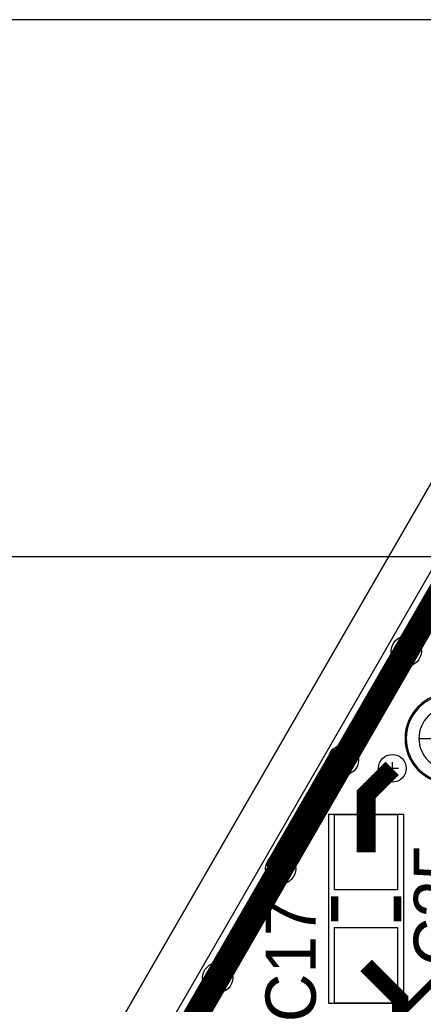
# Model space of a CAD drawing. Extents: x -9303 to 12731, y -3355 to 4522.
# Tile 14 of 51: x 248 to 568, y 2488 to 3272. Entities that reach past the tile are written whole.
import ezdxf

# ---------------------------------------------------------------- set-up
doc = ezdxf.new("R2010")
doc.units = 0
for name, color, linetype in [('BG_DESIGN_OUTLINE', 7, 'CONTINUOUS'), ('BG_DIMENSION', 2, 'CONTINUOUS'), ('BG_DXFIN', 231, 'CONTINUOUS'), ('BG_OUTLINE', 150, 'CONTINUOUS'), ('ET_BOTTOM', 1, 'CONTINUOUS'), ('ET_LY3', 103, 'CONTINUOUS'), ('ET_LY8', 213, 'CONTINUOUS'), ('ET_TOP', 5, 'CONTINUOUS'), ('MA_NCLEGEND-1-10', 231, 'CONTINUOUS'), ('PG_ASSEMBLY_TOP', 103, 'CONTINUOUS'), ('PG_ORIGIN', 231, 'CONTINUOUS'), ('PG_PLACE_BOUND_TOP', 200, 'CONTINUOUS'), ('PG_SILKSCREEN_BOTTOM', 212, 'CONTINUOUS'), ('PG_SILKSCREEN_TOP', 110, 'CONTINUOUS'), ('PIN_PASTEMASK_TOP', 5, 'CONTINUOUS'), ('PIN_SOLDERMASK_TOP', 5, 'CONTINUOUS'), ('PIN_TOP', 5, 'CONTINUOUS'), ('RD_SILKSCREEN_TOP', 155, 'CONTINUOUS'), ('RKI_ALL', 2, 'CONTINUOUS'), ('VC_BOTTOM', 254, 'CONTINUOUS'), ('VC_FILMMASKBOTTOM', 1, 'CONTINUOUS'), ('VC_LY2GND', 1, 'CONTINUOUS'), ('VC_LY3', 254, 'CONTINUOUS'), ('VC_LY4GND', 254, 'CONTINUOUS'), ('VC_LY5', 7, 'CONTINUOUS'), ('VC_LY6', 7, 'CONTINUOUS'), ('VC_LY7PWR', 254, 'CONTINUOUS'), ('VC_LY8', 254, 'CONTINUOUS'), ('VC_LY9GND', 254, 'CONTINUOUS'), ('VC_SOLDERMASK_BOTTOM', 1, 'CONTINUOUS'), ('VC_SOLDERMASK_TOP', 5, 'CONTINUOUS'), ('VC_TOP', 5, 'CONTINUOUS')]:
    doc.layers.add(name, color=color, linetype=linetype)

# ---------------------------------------------------------------- blocks, each defined once
blk = doc.blocks.new('FIGURE_CROSS')
for points in [[(-0.5, 0), (0.5, 0)], [(0, 0.5), (0, -0.5)]]:
    blk.add_lwpolyline(points)
blk = doc.blocks.new('FIGURE_SQUARE')
blk.add_lwpolyline([(-0.5, -0.5), (-0.5, 0.5), (0.5, 0.5), (0.5, -0.5)], close=True)

msp = doc.modelspace()

# ---------------------------------------------------------------- linework, layer by layer
at = {"layer": 'BG_DESIGN_OUTLINE'}
msp.add_lwpolyline([(0, 1907.83), (787.4, 3271.65), (4724.41, 3271.65), (4724.41, 0), (0, 0)], close=True, dxfattribs=at)
at = {"layer": 'BG_DIMENSION'}
for points in [[(737.4, 3271.65), (-1674.49, 3271.65)], [(2528.74, 2844.49), (-1308.37, 2844.49)]]:
    msp.add_lwpolyline(points, dxfattribs=at)
at = {"layer": 'BG_DXFIN'}
msp.add_lwpolyline([(787.4, 3271.65), (0, 1907.83)], dxfattribs=at)
at = {"layer": 'BG_OUTLINE'}
msp.add_lwpolyline([(0, 1907.83), (787.4, 3271.65), (4724.41, 3271.65), (4724.41, 0), (0, 0)], close=True, dxfattribs=at)
at = {"layer": 'ET_BOTTOM', "const_width": 20}
for points in [[(555, 2769.42), (605, 2856.03)], [(505, 2682.82), (555, 2769.42)], [(455, 2596.22), (505, 2682.82)], [(405, 2509.62), (455, 2596.22)], [(355, 2423.01), (405, 2509.62)]]:
    msp.add_lwpolyline(points, dxfattribs=at)
at = {"layer": 'ET_LY3'}
for points, const_width in [([(265, 1173.82), (265, 1245), (330, 1310), (330, 1961.82), (350, 1981.82), (350, 2280.01), (669, 2599.01), (669, 2629.64), (697, 2657.64), (697, 2957), (740, 3000)], 5.75), ([(555, 2769.42), (605, 2856.03)], 20), ([(505, 2682.82), (555, 2769.42)], 20), ([(455, 2596.22), (505, 2682.82)], 20), ([(405, 2509.62), (455, 2596.22)], 20), ([(355, 2423.01), (405, 2509.62)], 20)]:
    msp.add_lwpolyline(points, dxfattribs=dict(at, const_width=const_width))
at = {"layer": 'ET_LY8', "const_width": 20}
for points in [[(555, 2769.42), (605, 2856.03)], [(505, 2682.82), (555, 2769.42)], [(455, 2596.22), (505, 2682.82)], [(405, 2509.62), (455, 2596.22)], [(355, 2423.01), (405, 2509.62)]]:
    msp.add_lwpolyline(points, dxfattribs=at)
at = {"layer": 'ET_TOP'}
for points, const_width in [([(555, 2769.42), (605, 2856.03)], 20), ([(505, 2682.82), (555, 2769.42)], 20), ([(455, 2596.22), (454.15, 2599.39), (501.83, 2681.97), (505, 2682.82)], 20), ([(523, 2609.5), (523, 2655.39), (543.83, 2676.22)], 15), ([(405, 2509.62), (455, 2596.22)], 20), ([(550, 2431), (550, 2492.5), (523, 2519.5)], 13), ([(355, 2423.01), (405, 2509.62)], 20)]:
    msp.add_lwpolyline(points, dxfattribs=dict(at, const_width=const_width))
at = {"layer": 'PG_ASSEMBLY_TOP'}
msp.add_lwpolyline([(625, 2700, 1), (555, 2700, 1), (625, 2700)], format="xyb", dxfattribs=at)
at = {"layer": 'PG_ASSEMBLY_TOP', "const_width": 6}
for points in [[(498, 2574.5), (498, 2554.5)], [(548, 2574.5), (548, 2554.5)]]:
    msp.add_lwpolyline(points, dxfattribs=at)
at = {"layer": 'PG_ORIGIN'}
msp.add_lwpolyline([(615, 2700, 1), (565, 2700, 1), (615, 2700)], format="xyb", dxfattribs=at)
msp.add_lwpolyline([(565, 2700), (615, 2700)], dxfattribs=at)
at = {"layer": 'PG_PLACE_BOUND_TOP'}
msp.add_lwpolyline([(626, 2700, 1), (554, 2700, 1)], format="xyb", close=True, dxfattribs=at)
msp.add_lwpolyline([(493, 2639.5), (493, 2489.5), (553, 2489.5), (553, 2639.5)], close=True, dxfattribs=at)
at = {"layer": 'PG_SILKSCREEN_BOTTOM'}
msp.add_lwpolyline([(625, 2700, 1), (555, 2700, 1), (625, 2700)], format="xyb", dxfattribs=at)
at = {"layer": 'PG_SILKSCREEN_TOP'}
msp.add_lwpolyline([(625, 2700, 1), (555, 2700, 1), (625, 2700)], format="xyb", dxfattribs=at)
at = {"layer": 'PG_SILKSCREEN_TOP', "const_width": 6}
for points in [[(498, 2574.5), (498, 2554.5)], [(548, 2574.5), (548, 2554.5)]]:
    msp.add_lwpolyline(points, dxfattribs=at)
at = {"layer": 'PIN_PASTEMASK_TOP'}
for points in [[(548, 2639.5), (548, 2579.5), (498, 2579.5), (498, 2639.5)], [(548, 2549.5), (548, 2489.5), (498, 2489.5), (498, 2549.5)]]:
    msp.add_lwpolyline(points, close=True, dxfattribs=at)
at = {"layer": 'PIN_SOLDERMASK_TOP'}
for points in [[(548, 2639.5), (548, 2579.5), (498, 2579.5), (498, 2639.5)], [(548, 2549.5), (548, 2489.5), (498, 2489.5), (498, 2549.5)]]:
    msp.add_lwpolyline(points, close=True, dxfattribs=at)
at = {"layer": 'PIN_TOP'}
for points in [[(548, 2639.5), (548, 2579.5), (498, 2579.5), (498, 2639.5)], [(548, 2549.5), (548, 2489.5), (498, 2489.5), (498, 2549.5)]]:
    msp.add_lwpolyline(points, close=True, dxfattribs=at)
at = {"layer": 'RKI_ALL'}
msp.add_lwpolyline([(35, 35), (35, 1898.45), (813.38, 3246.65), (4689.41, 3246.65), (4689.41, 35)], close=True, dxfattribs=at)
at = {"layer": 'VC_BOTTOM'}
for centre, radius in [((555, 2769.42), 12), ((505, 2682.82), 12), ((543.83, 2676.22), 11), ((455, 2596.22), 12), ((405, 2509.62), 12)]:
    msp.add_circle(centre, radius, dxfattribs=at)
at = {"layer": 'VC_FILMMASKBOTTOM'}
for centre in [(555, 2769.42), (505, 2682.82), (455, 2596.22), (405, 2509.62)]:
    msp.add_circle(centre, 12, dxfattribs=at)
at = {"layer": 'VC_LY2GND'}
for centre, radius in [((555, 2769.42), 12), ((505, 2682.82), 12), ((543.83, 2676.22), 11), ((455, 2596.22), 12), ((405, 2509.62), 12)]:
    msp.add_circle(centre, radius, dxfattribs=at)
at = {"layer": 'VC_LY3'}
for centre, radius in [((555, 2769.42), 12), ((505, 2682.82), 12), ((543.83, 2676.22), 11), ((455, 2596.22), 12), ((405, 2509.62), 12)]:
    msp.add_circle(centre, radius, dxfattribs=at)
at = {"layer": 'VC_LY4GND'}
for centre, radius in [((555, 2769.42), 12), ((505, 2682.82), 12), ((543.83, 2676.22), 11), ((455, 2596.22), 12), ((405, 2509.62), 12)]:
    msp.add_circle(centre, radius, dxfattribs=at)
at = {"layer": 'VC_LY5'}
for centre, radius in [((555, 2769.42), 12), ((505, 2682.82), 12), ((543.83, 2676.22), 11), ((455, 2596.22), 12), ((405, 2509.62), 12)]:
    msp.add_circle(centre, radius, dxfattribs=at)
at = {"layer": 'VC_LY6'}
for centre, radius in [((555, 2769.42), 12), ((505, 2682.82), 12), ((543.83, 2676.22), 11), ((455, 2596.22), 12), ((405, 2509.62), 12)]:
    msp.add_circle(centre, radius, dxfattribs=at)
at = {"layer": 'VC_LY7PWR'}
for centre, radius in [((555, 2769.42), 12), ((505, 2682.82), 12), ((543.83, 2676.22), 11), ((455, 2596.22), 12), ((405, 2509.62), 12)]:
    msp.add_circle(centre, radius, dxfattribs=at)
at = {"layer": 'VC_LY8'}
for centre, radius in [((555, 2769.42), 12), ((505, 2682.82), 12), ((543.83, 2676.22), 11), ((455, 2596.22), 12), ((405, 2509.62), 12)]:
    msp.add_circle(centre, radius, dxfattribs=at)
at = {"layer": 'VC_LY9GND'}
for centre, radius in [((555, 2769.42), 12), ((505, 2682.82), 12), ((543.83, 2676.22), 11), ((455, 2596.22), 12), ((405, 2509.62), 12)]:
    msp.add_circle(centre, radius, dxfattribs=at)
at = {"layer": 'VC_SOLDERMASK_BOTTOM'}
for centre, radius in [((555, 2769.42), 12), ((505, 2682.82), 12), ((543.83, 2676.22), 11), ((455, 2596.22), 12), ((405, 2509.62), 12)]:
    msp.add_circle(centre, radius, dxfattribs=at)
at = {"layer": 'VC_SOLDERMASK_TOP'}
for centre, radius in [((555, 2769.42), 12), ((505, 2682.82), 12), ((543.83, 2676.22), 11), ((455, 2596.22), 12), ((405, 2509.62), 12)]:
    msp.add_circle(centre, radius, dxfattribs=at)
at = {"layer": 'VC_TOP'}
for centre, radius in [((555, 2769.42), 12), ((505, 2682.82), 12), ((543.83, 2676.22), 11), ((455, 2596.22), 12), ((405, 2509.62), 12)]:
    msp.add_circle(centre, radius, dxfattribs=at)

# ---------------------------------------------------------------- block references
at = {"layer": 'MA_NCLEGEND-1-10', "xscale": 12, "yscale": 12, "rotation": 330}
for p in [(555, 2769.42), (505, 2682.82), (455, 2596.22), (405, 2509.62)]:
    msp.add_blockref('FIGURE_SQUARE', p, dxfattribs=at)
at = {"layer": 'MA_NCLEGEND-1-10', "xscale": 10, "yscale": 10}
msp.add_blockref('FIGURE_CROSS', (543.83, 2676.22), dxfattribs=at)

# ---------------------------------------------------------------- texts
at = {"layer": 'RD_SILKSCREEN_TOP'}
for s, p in [('C25', (600.9, 2518.82)), ('C17', (483, 2474.29))]:
    msp.add_text(s, height=40, rotation=90, dxfattribs=at).set_placement(p)

doc.saveas('drawing.dxf')
